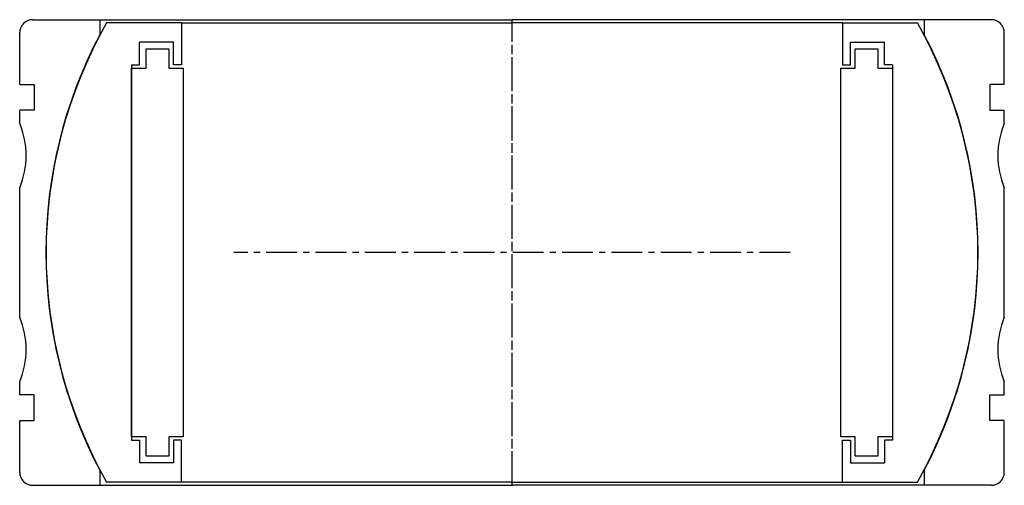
# Model space of a CAD drawing. Extents: x -76 to 76, y -36 to 36.
import ezdxf

# ---------------------------------------------------------------- set-up
doc = ezdxf.new("R2010")
doc.units = 0
doc.header["$LTSCALE"] = 0.15
doc.linetypes.add('CENTER', pattern=[50.8, 31.75, -6.35, 6.35, -6.35])
doc.layers.get('0').update_dxf_attribs({"linetype": 'CONTINUOUS'})
doc.layers.add('CENTER', color=9, linetype='CENTER')

# ---------------------------------------------------------------- blocks, each defined once
blk = doc.blocks.new('7T4-0-C')
for p, q in [((-51.05, 35.5), (-62.64, 35.5)), ((-51.05, 35.5), (-51.05, 29)), ((-51.05, 35.5), (0, 35.5)), ((51.05, 35.5), (0, 35.5)), ((51.05, 35.5), (51.05, 29)), ((51.05, 35.5), (62.64, 35.5)), ((-52.3, 32.5), (-57.55, 32.5)), ((-57.55, 29), (-57.55, 32.5)), ((-52.3, 29), (-52.3, 32.5)), ((52.3, 32.5), (57.55, 32.5)), ((52.3, 29), (52.3, 32.5)), ((57.55, 29), (57.55, 32.5)), ((-56.55, 31.5), (-53.05, 31.5)), ((-56.55, 28.5), (-56.55, 31.5)), ((-53.05, 31.5), (-53.05, 28.5)), ((53.05, 28.5), (53.05, 31.5)), ((53.05, 31.5), (56.55, 31.5)), ((56.55, 31.5), (56.55, 28.5)), ((-58.8, 29), (-58.8, -29)), ((-58.8, 29), (-57.55, 29)), ((-51.05, 29), (-52.3, 29)), ((51.05, 29), (52.3, 29)), ((58.8, 29), (57.55, 29)), ((58.8, 29), (58.8, -29)), ((-58.8, 28.5), (-56.55, 28.5)), ((-58.8, -28.5), (-58.8, 28.5)), ((-53.05, 28.5), (-50.8, 28.5)), ((-50.8, 28.5), (-50.8, -28.5)), ((50.8, -28.5), (50.8, 28.5)), ((50.8, 28.5), (53.05, 28.5)), ((56.55, 28.5), (58.8, 28.5)), ((58.8, 28.5), (58.8, -28.5)), ((-56.55, -28.5), (-58.8, -28.5)), ((-56.55, -31.5), (-56.55, -28.5)), ((-50.8, -28.5), (-53.05, -28.5)), ((-53.05, -28.5), (-53.05, -31.5)), ((53.05, -28.5), (50.8, -28.5)), ((53.05, -31.5), (53.05, -28.5)), ((56.55, -28.5), (56.55, -31.5)), ((58.8, -28.5), (56.55, -28.5)), ((-58.8, -29), (-57.55, -29)), ((-57.55, -29), (-57.55, -32.5)), ((-52.3, -29), (-52.3, -32.5)), ((-51.05, -29), (-52.3, -29)), ((-51.05, -35.5), (-51.05, -29)), ((51.05, -35.5), (51.05, -29)), ((51.05, -29), (52.3, -29)), ((52.3, -29), (52.3, -32.5)), ((57.55, -29), (57.55, -32.5)), ((58.8, -29), (57.55, -29)), ((-53.05, -31.5), (-56.55, -31.5)), ((56.55, -31.5), (53.05, -31.5)), ((-52.3, -32.5), (-57.55, -32.5)), ((52.3, -32.5), (57.55, -32.5)), ((-51.05, -35.5), (-62.64, -35.5)), ((0, -35.5), (-51.05, -35.5)), ((0, -35.5), (51.05, -35.5)), ((51.05, -35.5), (62.64, -35.5))]:
    blk.add_line(p, q)
for start, end in [(150.4584, 209.5416), (330.4584, 29.5416)]:
    blk.add_arc((0, 0), 72, start, end)
at = {"layer": 'CENTER'}
for p, q in [((0, -35.5), (0, 35.5)), ((42.99, 0), (-42.99, 0))]:
    blk.add_line(p, q, dxfattribs=at)
blk = doc.blocks.new('7T4-0-A')
at = {"linetype": 'Continuous'}
for p, q in [((-74.08, 36), (-63.7, 36)), ((-63.7, 36), (-63.7, 33.67)), ((74.08, 36), (63.7, 36)), ((63.7, 36), (63.7, 33.67)), ((-76.08, 26), (-76.08, 34)), ((76.08, 26), (76.08, 34)), ((-63.7, -33.67), (-63.7, -36)), ((63.7, -33.67), (63.7, -36)), ((-74.08, -36), (-63.7, -36)), ((74.08, -36), (63.7, -36))]:
    blk.add_line(p, q, dxfattribs=at)
for p, q in [((-63.7, 36), (0, 36)), ((63.7, 36), (0, 36)), ((-76.08, 26), (-73.83, 26)), ((-73.83, 26), (-73.83, 22)), ((76.08, 26), (73.83, 26)), ((73.83, 26), (73.83, 22)), ((-73.83, 22), (-76.08, 22)), ((-76.08, 20), (-76.08, 22)), ((73.83, 22), (76.08, 22)), ((76.08, 20), (76.08, 22)), ((-76.08, -10), (-76.08, 10)), ((76.08, -10), (76.08, 10)), ((-76.08, -22), (-76.08, -20)), ((76.08, -22), (76.08, -20)), ((-73.83, -22), (-76.08, -22)), ((-73.83, -26), (-73.83, -22)), ((73.83, -22), (76.08, -22)), ((73.83, -26), (73.83, -22)), ((-76.08, -34), (-76.08, -26)), ((-76.08, -26), (-73.83, -26)), ((76.08, -26), (73.83, -26)), ((76.08, -34), (76.08, -26)), ((-63.7, -36), (0, -36)), ((63.7, -36), (0, -36))]:
    blk.add_line(p, q)
for centre, start, end in [((-74.08, 34), 90, 180), ((74.08, 34), 0, 90), ((-74.08, -34), 180, 270), ((74.08, -34), 270, 0)]:
    blk.add_arc(centre, 2, start, end, dxfattribs=at)
for centre, radius, start, end in [((0.28, 0), 72.3, 152.2422, 207.7578), ((-0.28, 0), 72.3, 332.2422, 27.7578), ((-88.08, 15), 13, 337.3801, 22.6199), ((88.08, 15), 13, 157.3801, 202.6199), ((-88.08, -15), 13, 337.3801, 22.6199), ((88.08, -15), 13, 157.3801, 202.6199)]:
    blk.add_arc(centre, radius, start, end)
at = {"layer": 'CENTER'}
blk.add_line((0, -36), (0, 36), dxfattribs=at)

msp = doc.modelspace()

# ---------------------------------------------------------------- block references
for name in ['7T4-0-A', '7T4-0-C']:
    msp.add_blockref(name, (0, 0))

doc.saveas('drawing.dxf')
